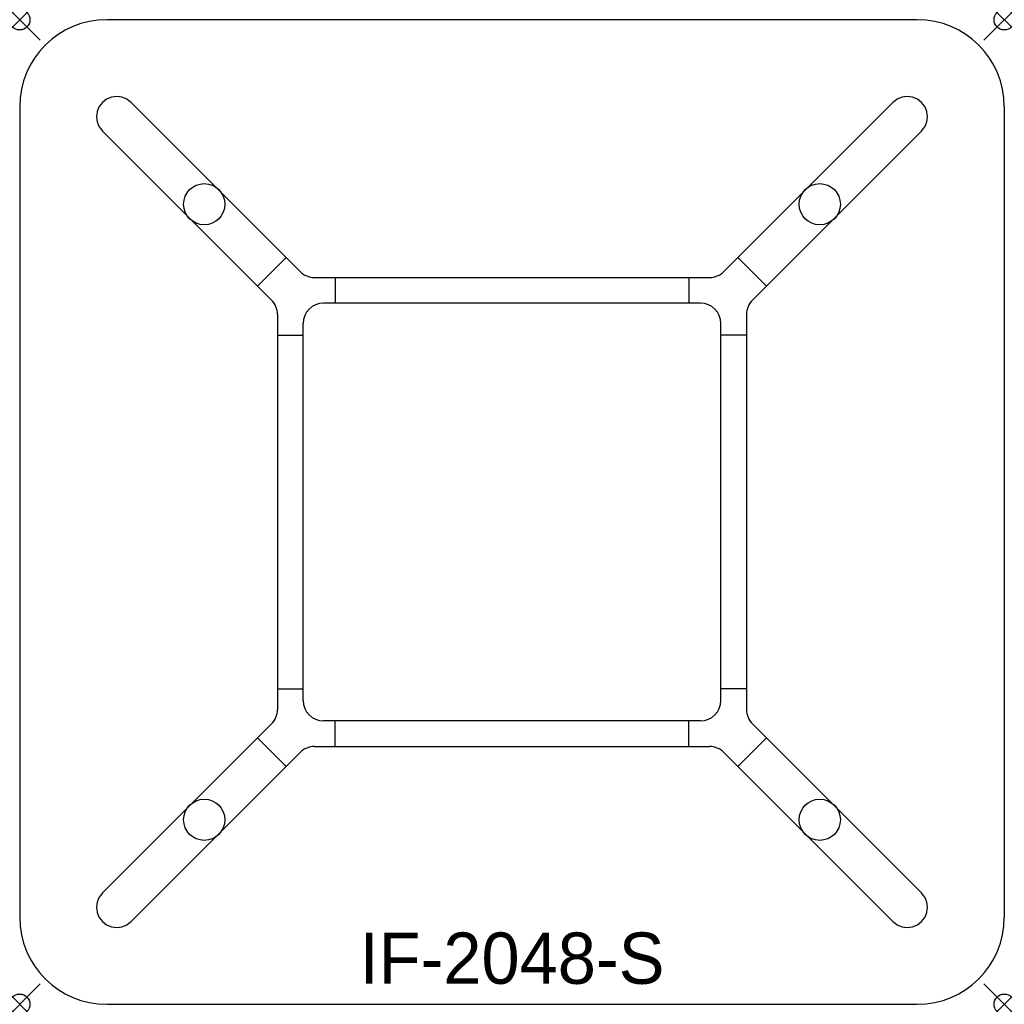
# Model space of a CAD drawing. Header units: inches. Extents: x 0 to 48, y -48 to 0.
import ezdxf
from ezdxf.enums import TextEntityAlignment as Align

# ---------------------------------------------------------------- set-up
doc = ezdxf.new("R2010")
doc.units = ezdxf.units.IN
doc.header["$PDMODE"] = 35
doc.layers.add('AFUCH-P', color=2, linetype='Continuous')
doc.layers.add('AFUCH-P-TN', color=2, linetype='Continuous')

msp = doc.modelspace()

# ---------------------------------------------------------------- linework, layer by layer
at = {"layer": 'AFUCH-P'}
for p, q in [((43.75, 0), (4.25, 0)), ((0, -4.25), (0, -43.75)), ((13.666, -12.274), (5.427, -4.035)), ((34.334, -12.274), (42.573, -4.035)), ((48, -4.25), (48, -43.75)), ((12.274, -13.666), (4.035, -5.427)), ((35.726, -13.666), (43.965, -5.427)), ((12.985, -11.593), (11.593, -12.985)), ((35.015, -11.593), (36.407, -12.985)), ((14.373, -12.567), (33.627, -12.567)), ((15.375, -12.567), (15.375, -13.817)), ((32.625, -12.567), (32.625, -13.817)), ((33.183, -13.817), (14.817, -13.817)), ((12.567, -14.373), (12.567, -33.627)), ((35.433, -14.373), (35.433, -33.627)), ((13.817, -33.183), (13.817, -14.817)), ((34.183, -33.183), (34.183, -14.817)), ((12.567, -15.375), (13.817, -15.375)), ((35.433, -15.375), (34.183, -15.375)), ((12.567, -32.625), (13.817, -32.625)), ((35.433, -32.625), (34.183, -32.625)), ((12.274, -34.334), (4.035, -42.573)), ((33.183, -34.183), (14.817, -34.183)), ((15.375, -35.433), (15.375, -34.183)), ((32.625, -35.433), (32.625, -34.183)), ((35.726, -34.334), (43.965, -42.573)), ((11.593, -35.015), (12.985, -36.407)), ((36.407, -35.015), (35.015, -36.407)), ((14.373, -35.433), (33.627, -35.433)), ((13.666, -35.726), (5.427, -43.965)), ((34.334, -35.726), (42.573, -43.965)), ((4.25, -48), (43.75, -48))]:
    msp.add_line(p, q, dxfattribs=at)
for centre in [(8.996, -8.996), (39.004, -8.996), (8.996, -39.004), (39.004, -39.004)]:
    msp.add_circle(centre, 1.004, dxfattribs=at)
for centre, radius, start, end in [((4.25, -4.25), 4.25, 90, 180), ((43.75, -4.25), 4.25, 0, 90), ((4.731, -4.731), 0.984, 45, 225.0009), ((43.269, -4.731), 0.984, 314.9991, 135), ((14.373, -11.567), 1, 225, 270), ((33.627, -11.567), 1, 270, 315), ((11.567, -14.373), 1, 0, 45), ((14.817, -14.817), 1, 90, 180), ((33.183, -14.817), 1, 360, 90), ((36.433, -14.373), 1, 135, 180), ((14.817, -33.183), 1, 180, 270), ((33.183, -33.183), 1, 270, 360), ((11.567, -33.627), 1, 315, 360), ((36.433, -33.627), 1, 180, 225), ((14.373, -36.433), 1, 90, 135), ((33.627, -36.433), 1, 45, 90), ((4.731, -43.269), 0.984, 135, 315.0009), ((43.269, -43.269), 0.984, 224.9991, 45), ((4.25, -43.75), 4.25, 180, 270), ((43.75, -43.75), 4.25, 270, 0)]:
    msp.add_arc(centre, radius, start, end, dxfattribs=at)
for p in [(0, 0), (48, 0), (0, -48), (48, -48)]:
    msp.add_point(p, dxfattribs=at)

# ---------------------------------------------------------------- texts
at = {"layer": 'AFUCH-P-TN'}
msp.add_text('IF-2048-S', height=2.5, dxfattribs=at).set_placement((24, -47), align=Align.CENTER)

doc.saveas('drawing.dxf')
